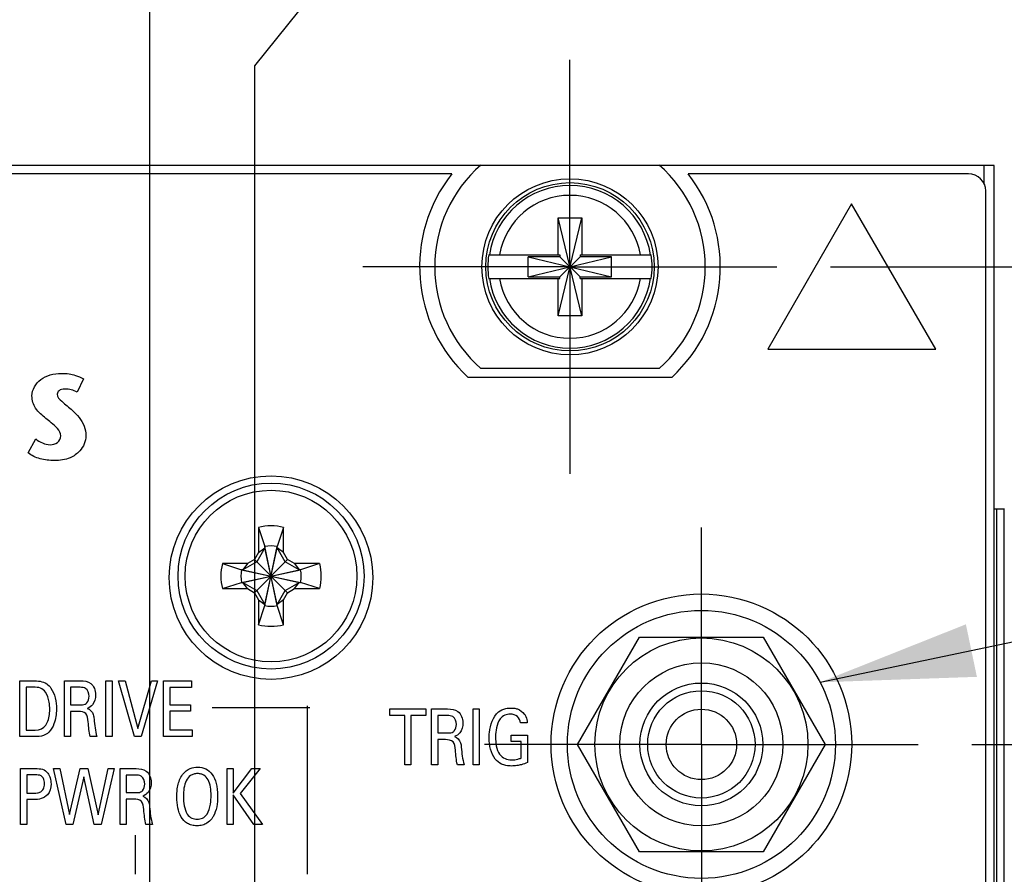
# Model space of a CAD drawing. Header units: inches. Extents: x 0.2 to 16.8, y 0.2 to 10.8.
# Tile 10 of 19: x 7.9 to 9.1, y 7.4 to 8.4. Entities that reach past the tile are written whole.
import ezdxf

# ---------------------------------------------------------------- set-up
doc = ezdxf.new("R2010")
doc.units = ezdxf.units.IN
doc.header["$LTSCALE"] = 0.935
doc.header["$MEASUREMENT"] = 0
doc.linetypes.add('CENTER', pattern=[0.6, 0.375, -0.075, 0.075, -0.075])
doc.layers.get('0').update_dxf_attribs({"linetype": 'CONTINUOUS'})
for name, color, linetype in [('DATUMCURVES', 7, 'CONTINUOUS'), ('DEFAULT_1', 7, 'CENTER'), ('DETAIL', 7, 'CONTINUOUS'), ('DIMENSIONS', 7, 'CONTINUOUS')]:
    doc.layers.add(name, color=color, linetype=linetype)
doc.styles.get("Standard").update_dxf_attribs({"font": 'txt', "width": 0.8})
doc.dimstyles.new('DIMSTYLE_1', dxfattribs={"dimtxt": 0.125, "dimasz": 0.18, "dimexe": 0.18, "dimexo": 0.0625, "dimgap": 0.09, "dimtad": 0, "dimtih": 1, "dimtoh": 1, "dimdec": 3, "dimzin": 4, "dimdsep": 46, "dimtxsty": 'STANDARD', "dimblk": '_FILLED', "dimblk1": '_FILLED', "dimblk2": '_FILLED', "dimcen": 0.09, "dimadec": 0, "dimazin": 0, "dimtp": 0.01, "dimtm": 0.01, "dimtfac": 1, "dimtdec": 3, "dimtofl": 0, "dimtmove": 0, "dimatfit": 3, "dimldrblk": '_FILLED', "dimfxl": 1, "dimtolj": 1, "dimtzin": 4, "dimarcsym": 0})
doc.dimstyles.get("Standard").update_dxf_attribs({"dimtxt": 0.125, "dimasz": 0.18, "dimexe": 0.18, "dimexo": 0.0625, "dimgap": 0.09, "dimtad": 0, "dimtih": 1, "dimtoh": 1, "dimdec": 3, "dimzin": 4, "dimdsep": 46, "dimtxsty": 'STANDARD', "dimblk": '_FILLED', "dimblk1": '_FILLED', "dimblk2": '_FILLED', "dimcen": 0.09, "dimadec": 0, "dimazin": 0, "dimtol": 1, "dimtp": 0.01, "dimtm": 0.01, "dimtfac": 1, "dimtdec": 3, "dimtofl": 0, "dimtmove": 0, "dimatfit": 3, "dimldrblk": '_FILLED', "dimfxl": 1, "dimtolj": 1, "dimtzin": 4, "dimarcsym": 0})

# ---------------------------------------------------------------- blocks, each defined once
blk = doc.blocks.new('*D9')
at = {"layer": 'DIMENSIONS', "color": 2, "linetype": 'CONTINUOUS'}
blk.add_line((9.0497, 7.5431), (10.0024, 7.5431), dxfattribs=at)
at = {"layer": 'DIMENSIONS', "color": 2, "linetype": 'CONTINUOUS', "insert": (10.0649, 7.6056), "char_height": 0.125, "width": 1.425, "attachment_point": 1, "line_spacing_factor": 0.9}
blk.add_mtext('4.269{\\Ftxt.shx;\\W1.000000;\\H0.125000; }[108.43]', dxfattribs=at)
blk = doc.blocks.new('_FILLED')
at = {"color": 0, "linetype": 'BYBLOCK'}
blk.add_solid([(0, 0), (-1, 0.1736), (-1, -0.1736)], dxfattribs=at)
blk = doc.blocks.new('*D10')
at = {"layer": 'DIMENSIONS', "color": 2, "linetype": 'CONTINUOUS'}
blk.add_line((8.8852, 8.0993), (10.0024, 8.0993), dxfattribs=at)
at = {"layer": 'DIMENSIONS', "color": 2, "linetype": 'CONTINUOUS', "insert": (10.0649, 8.1618), "char_height": 0.125, "width": 1.725, "attachment_point": 1, "line_spacing_factor": 0.9}
blk.add_mtext('2X 4.825{\\Ftxt.shx;\\W1.000000;\\H0.125000; }[122.55]', dxfattribs=at)
blk = doc.blocks.new('*D12')
at = {"layer": 'DIMENSIONS', "color": 2, "linetype": 'CONTINUOUS'}
for p, q in [((8.3534, 8.5064), (8.3534, 8.9298)), ((8.2148, 8.3332), (8.3534, 8.5064)), ((8.2148, 7.0846), (8.2148, 8.3332))]:
    blk.add_line(p, q, dxfattribs=at)
at = {"layer": 'DIMENSIONS', "color": 2, "linetype": 'CONTINUOUS', "insert": (8.2909, 8.9923), "char_height": 0.125, "width": 1.125, "attachment_point": 1, "rotation": 90, "line_spacing_factor": 0.9}
blk.add_mtext('.367{\\Ftxt.shx;\\W1.000000;\\H0.125000; }[9.32]', dxfattribs=at)
blk = doc.blocks.new('*D13')
at = {"layer": 'DIMENSIONS', "color": 2, "linetype": 'CONTINUOUS'}
blk.add_line((7.8802, 7.0846), (7.8802, 8.9298), dxfattribs=at)
at = {"layer": 'DIMENSIONS', "color": 2, "linetype": 'CONTINUOUS', "insert": (7.8177, 8.9923), "char_height": 0.125, "width": 1.225, "attachment_point": 1, "rotation": 90, "line_spacing_factor": 0.9}
blk.add_mtext('.701{\\Ftxt.shx;\\W1.000000;\\H0.125000; }[17.82]', dxfattribs=at)
blk = doc.blocks.new('*D14')
at = {"layer": 'DIMENSIONS', "color": 2, "linetype": 'CONTINUOUS'}
blk.add_line((7.5455, 7.0846), (7.5455, 8.9298), dxfattribs=at)
at = {"layer": 'DIMENSIONS', "color": 2, "linetype": 'CONTINUOUS', "insert": (7.483, 8.9923), "char_height": 0.125, "width": 1.325, "attachment_point": 1, "rotation": 90, "line_spacing_factor": 0.9}
blk.add_mtext('1.036{\\Ftxt.shx;\\W1.000000;\\H0.125000; }[26.32]', dxfattribs=at)
blk = doc.blocks.new('*D15')
at = {"layer": 'DIMENSIONS', "color": 2, "linetype": 'CONTINUOUS'}
blk.add_line((7.2109, 7.0846), (7.2109, 8.9298), dxfattribs=at)
at = {"layer": 'DIMENSIONS', "color": 2, "linetype": 'CONTINUOUS', "insert": (7.1484, 8.9923), "char_height": 0.125, "width": 1.325, "attachment_point": 1, "rotation": 90, "line_spacing_factor": 0.9}
blk.add_mtext('1.371{\\Ftxt.shx;\\W1.000000;\\H0.125000; }[34.82]', dxfattribs=at)
blk = doc.blocks.new('*D16')
at = {"layer": 'DIMENSIONS', "color": 2, "linetype": 'CONTINUOUS'}
blk.add_line((6.2298, 6.8323), (6.2298, 8.9298), dxfattribs=at)
at = {"layer": 'DIMENSIONS', "color": 2, "linetype": 'CONTINUOUS', "insert": (6.1673, 8.9923), "char_height": 0.125, "width": 1.325, "attachment_point": 1, "rotation": 90, "line_spacing_factor": 0.9}
blk.add_mtext('2.352{\\Ftxt.shx;\\W1.000000;\\H0.125000; }[59.74]', dxfattribs=at)
blk = doc.blocks.new('*D18')
at = {"layer": 'DIMENSIONS', "color": 2, "linetype": 'CONTINUOUS'}
blk.add_line((8.0927, 6.0923), (8.0927, 8.9326), dxfattribs=at)
at = {"layer": 'DIMENSIONS', "color": 2, "linetype": 'CONTINUOUS', "insert": (8.0302, 8.9951), "char_height": 0.125, "width": 1.225, "attachment_point": 1, "rotation": 90, "line_spacing_factor": 0.9}
blk.add_mtext('.489{\\Ftxt.shx;\\W1.000000;\\H0.125000; }[12.42]', dxfattribs=at)

msp = doc.modelspace()

# ---------------------------------------------------------------- linework, layer by layer
at = {"color": 7, "linetype": 'CONTINUOUS'}
for p, q in [((8.4779, 8.2173), (6.2854, 8.2173)), ((8.4442, 8.2076), (6.3192, 8.2076)), ((8.4779, 8.2178), (8.6854, 8.2178)), ((9.0757, 8.2173), (8.6854, 8.2173)), ((9.0457, 8.2076), (8.7192, 8.2076)), ((9.0637, 8.2173), (9.0637, 8.195)), ((9.0757, 3.0794), (9.0757, 8.2173)), ((9.0657, 4.0913), (9.0657, 8.1876)), ((8.5679, 8.0422), (8.5954, 8.1564)), ((8.5679, 8.1131), (8.5679, 8.1564)), ((8.5954, 8.0422), (8.5679, 8.1564)), ((8.5679, 8.1564), (8.5954, 8.1564)), ((8.5954, 8.1564), (8.5954, 8.1131)), ((8.487, 8.1131), (8.5699, 8.1131)), ((8.5331, 8.0876), (8.5331, 8.111)), ((8.5331, 8.0876), (8.6302, 8.111)), ((8.5699, 8.111), (8.5331, 8.111)), ((8.5331, 8.111), (8.6302, 8.0876)), ((8.5699, 8.1131), (8.5699, 8.111)), ((8.5699, 8.0876), (8.5934, 8.111)), ((8.5934, 8.0876), (8.5699, 8.111)), ((8.5934, 8.1131), (8.5934, 8.111)), ((8.5934, 8.1131), (8.6763, 8.1131)), ((8.6302, 8.111), (8.5934, 8.111)), ((8.6302, 8.0876), (8.6302, 8.111)), ((8.487, 8.0855), (8.5699, 8.0855)), ((8.5331, 8.0876), (8.5699, 8.0876)), ((8.5679, 8.0422), (8.5679, 8.0855)), ((8.5699, 8.0855), (8.5699, 8.0876)), ((8.5934, 8.0855), (8.5934, 8.0876)), ((8.5934, 8.0876), (8.6302, 8.0876)), ((8.5934, 8.0855), (8.6763, 8.0855)), ((8.5954, 8.0855), (8.5954, 8.0422)), ((8.5954, 8.0422), (8.5679, 8.0422)), ((8.6854, 7.9808), (8.4779, 7.9808)), ((8.7002, 7.9705), (8.4632, 7.9705)), ((9.0757, 7.8173), (9.0874, 7.8173)), ((9.0786, 3.8173), (9.0786, 7.8173)), ((9.0872, 3.8173), (9.0872, 7.8173)), ((8.2191, 7.7957), (8.2191, 7.7666)), ((8.2191, 7.7957), (8.2264, 7.7734)), ((8.2482, 7.7957), (8.2409, 7.7734)), ((8.2482, 7.7666), (8.2482, 7.7957)), ((8.2264, 7.772), (8.217, 7.7557)), ((8.2191, 7.7666), (8.2264, 7.772)), ((8.2264, 7.7048), (8.2409, 7.7734)), ((8.2264, 7.7734), (8.2264, 7.772)), ((8.2409, 7.7048), (8.2264, 7.7734)), ((8.2264, 7.7062), (8.2409, 7.772)), ((8.2409, 7.7062), (8.2264, 7.772)), ((8.2409, 7.772), (8.2409, 7.7734)), ((8.2503, 7.7557), (8.2409, 7.772)), ((8.2482, 7.7666), (8.2409, 7.772)), ((8.2191, 7.7666), (8.2144, 7.7584)), ((8.2529, 7.7584), (8.2482, 7.7666)), ((8.2062, 7.7537), (8.177, 7.7537)), ((8.177, 7.7537), (8.1993, 7.7464)), ((8.217, 7.7557), (8.2008, 7.7464)), ((8.2062, 7.7537), (8.2008, 7.7464)), ((8.2144, 7.7584), (8.2062, 7.7537)), ((8.2144, 7.7198), (8.2529, 7.7584)), ((8.2529, 7.7198), (8.2144, 7.7584)), ((8.2665, 7.7464), (8.2503, 7.7557)), ((8.2611, 7.7537), (8.2529, 7.7584)), ((8.2611, 7.7537), (8.2665, 7.7464)), ((8.2903, 7.7537), (8.2611, 7.7537)), ((8.2903, 7.7537), (8.268, 7.7464)), ((8.1993, 7.7318), (8.268, 7.7464)), ((8.2008, 7.7464), (8.1993, 7.7464)), ((8.1993, 7.7464), (8.268, 7.7318)), ((8.2008, 7.7318), (8.2665, 7.7464)), ((8.2008, 7.7464), (8.2665, 7.7318)), ((8.268, 7.7464), (8.2665, 7.7464)), ((8.177, 7.7245), (8.1993, 7.7318)), ((8.1993, 7.7318), (8.2008, 7.7318)), ((8.2062, 7.7245), (8.2008, 7.7318)), ((8.2008, 7.7318), (8.217, 7.7225)), ((8.2503, 7.7225), (8.2665, 7.7318)), ((8.2611, 7.7245), (8.2665, 7.7318)), ((8.2665, 7.7318), (8.268, 7.7318)), ((8.2903, 7.7245), (8.268, 7.7318)), ((8.177, 7.7245), (8.2062, 7.7245)), ((8.2062, 7.7245), (8.2144, 7.7198)), ((8.2144, 7.7198), (8.2191, 7.7116)), ((8.217, 7.7225), (8.2264, 7.7062)), ((8.2409, 7.7062), (8.2503, 7.7225)), ((8.2482, 7.7116), (8.2529, 7.7198)), ((8.2529, 7.7198), (8.2611, 7.7245)), ((8.2611, 7.7245), (8.2903, 7.7245)), ((8.2191, 7.7116), (8.2191, 7.6825)), ((8.2191, 7.7116), (8.2264, 7.7062)), ((8.2191, 7.6825), (8.2264, 7.7048)), ((8.2264, 7.7062), (8.2264, 7.7048)), ((8.2482, 7.7116), (8.2409, 7.7062)), ((8.2409, 7.7048), (8.2409, 7.7062)), ((8.2482, 7.6825), (8.2409, 7.7048)), ((8.2482, 7.6825), (8.2482, 7.7116)), ((8.5903, 7.5431), (8.6625, 7.6681)), ((8.6625, 7.6681), (8.8068, 7.6681)), ((8.8068, 7.6681), (8.879, 7.5431)), ((8.6625, 7.4181), (8.5903, 7.5431)), ((8.879, 7.5431), (8.8068, 7.4181)), ((8.8068, 7.4181), (8.6625, 7.4181))]:
    msp.add_line(p, q, dxfattribs=at)
for centre, radius in [((8.5817, 8.0993), 0.1025), ((8.5817, 8.0993), 0.098), ((8.2337, 7.7373), 0.1185), ((8.2337, 7.7391), 0.1083), ((8.2337, 7.7391), 0.1), ((8.7347, 7.5433), 0.175), ((8.7347, 7.5431), 0.156), ((8.7347, 7.5431), 0.124), ((8.7347, 7.5431), 0.095), ((8.7347, 7.5431), 0.0715), ((8.7347, 7.5431), 0.0625), ((8.7347, 7.5431), 0.041)]:
    msp.add_circle(centre, radius, dxfattribs=at)
for centre, radius, start, end in [((8.5817, 8.0993), 0.175, 141.7868, 227.3792), ((8.5817, 8.0993), 0.1575, 131.203, 228.797), ((8.5817, 8.0993), 0.1575, 311.203, 48.797), ((8.5817, 8.0993), 0.175, 312.6208, 38.2132), ((9.0457, 8.1876), 0.02, 0, 90), ((8.5817, 8.0993), 0.0947, 8.3637, 171.6363), ((8.5817, 8.0993), 0.0832, 9.5336, 170.4664), ((8.5817, 8.0993), 0.0956, 171.7166, 188.2834), ((8.5817, 8.0993), 0.0956, 351.7166, 8.2834), ((8.5817, 8.0993), 0.0947, 188.3637, 351.6363), ((8.5817, 8.0993), 0.0832, 189.5336, 350.4664), ((8.2337, 7.7391), 0.0585, 75.5723, 104.4277), ((8.2337, 7.7391), 0.0351, 78.0164, 101.9836), ((8.2337, 7.7391), 0.0585, 165.5723, 194.4277), ((8.2337, 7.7391), 0.0585, 345.5723, 14.4277), ((8.2337, 7.7391), 0.0351, 168.0164, 191.9836), ((8.2337, 7.7391), 0.0351, 348.0164, 11.9836), ((8.2337, 7.7391), 0.0351, 258.0164, 281.9836), ((8.2337, 7.7391), 0.0585, 255.5723, 284.4277)]:
    msp.add_arc(centre, radius, start, end, dxfattribs=at)
at = {"layer": 'DATUMCURVES', "color": 40, "linetype": 'CONTINUOUS'}
for p, q in [((8.9096, 8.1728), (8.8119, 8.0033)), ((9.0075, 8.0033), (8.9096, 8.1728)), ((8.8119, 8.0033), (9.0075, 8.0033)), ((8.0154, 7.9687), (8.0079, 7.9532)), ((7.9508, 7.8827), (7.9597, 7.8989)), ((7.9413, 7.5522), (7.9413, 7.6172)), ((7.9413, 7.6172), (7.9564, 7.6172)), ((7.9932, 7.5522), (7.9932, 7.6172)), ((7.9932, 7.6172), (8.0118, 7.6172)), ((8.0414, 7.5522), (8.0414, 7.6172)), ((8.0414, 7.6172), (8.0486, 7.6172)), ((8.0486, 7.6172), (8.0486, 7.5522)), ((8.0746, 7.5522), (8.056, 7.6172)), ((8.056, 7.6172), (8.064, 7.6172)), ((8.064, 7.6172), (8.0788, 7.5616)), ((8.0788, 7.5616), (8.0944, 7.6172)), ((8.1017, 7.6172), (8.0825, 7.5522)), ((8.0944, 7.6172), (8.1017, 7.6172)), ((8.1085, 7.5522), (8.1085, 7.6172)), ((8.1085, 7.6172), (8.1412, 7.6172)), ((8.1412, 7.6172), (8.1412, 7.6095)), ((7.9486, 7.6097), (7.9486, 7.5596)), ((7.9572, 7.6097), (7.9486, 7.6097)), ((8.0002, 7.6096), (8.0002, 7.5892)), ((8.0116, 7.6096), (8.0002, 7.6096)), ((8.1157, 7.6095), (8.1157, 7.5893)), ((8.1412, 7.6095), (8.1157, 7.6095)), ((8.0002, 7.5892), (8.0116, 7.5892)), ((8.1157, 7.5893), (8.14, 7.5893)), ((8.14, 7.5893), (8.14, 7.5817)), ((8.0003, 7.5815), (8.0003, 7.5522)), ((8.0094, 7.5815), (8.0003, 7.5815)), ((8.1157, 7.5817), (8.1157, 7.5601)), ((8.14, 7.5817), (8.1157, 7.5817)), ((8.279, 7.5858), (8.1651, 7.5858)), ((8.2756, 7.5879), (8.2756, 7.3918)), ((8.372, 7.5767), (8.372, 7.5844)), ((8.372, 7.5844), (8.414, 7.5844)), ((8.414, 7.5844), (8.414, 7.5767)), ((8.4207, 7.5194), (8.4207, 7.5844)), ((8.4207, 7.5844), (8.4393, 7.5844)), ((8.4689, 7.5194), (8.4689, 7.5844)), ((8.4689, 7.5844), (8.4761, 7.5844)), ((8.4761, 7.5844), (8.4761, 7.5194)), ((8.3895, 7.5767), (8.372, 7.5767)), ((8.3895, 7.5194), (8.3895, 7.5767)), ((8.3966, 7.5767), (8.3966, 7.5194)), ((8.414, 7.5767), (8.3966, 7.5767)), ((8.4277, 7.5768), (8.4277, 7.5564)), ((8.4391, 7.5768), (8.4277, 7.5768)), ((8.532, 7.5682), (8.5241, 7.5682)), ((7.9486, 7.5596), (7.9556, 7.5596)), ((8.1157, 7.5601), (8.1417, 7.5601)), ((8.1417, 7.5601), (8.1417, 7.5522)), ((8.4277, 7.5564), (8.4391, 7.5564)), ((7.956, 7.5522), (7.9413, 7.5522)), ((8.0003, 7.5522), (7.9932, 7.5522)), ((8.0309, 7.5522), (8.0232, 7.5522)), ((8.0486, 7.5522), (8.0414, 7.5522)), ((8.0825, 7.5522), (8.0746, 7.5522)), ((8.1417, 7.5522), (8.1085, 7.5522)), ((8.4278, 7.5487), (8.4278, 7.5194)), ((8.4369, 7.5487), (8.4278, 7.5487)), ((8.5131, 7.5465), (8.5131, 7.554)), ((8.5131, 7.554), (8.5322, 7.554)), ((8.525, 7.5465), (8.5131, 7.5465)), ((8.525, 7.5272), (8.525, 7.5465)), ((8.5322, 7.554), (8.5322, 7.5219)), ((7.9421, 7.4499), (7.9421, 7.5149)), ((7.9421, 7.5149), (7.9595, 7.5149)), ((7.9951, 7.4499), (7.9803, 7.5149)), ((7.9803, 7.5149), (7.988, 7.5149)), ((7.988, 7.5149), (7.9992, 7.4614)), ((7.9992, 7.4614), (8.0116, 7.5149)), ((8.0116, 7.5149), (8.0206, 7.5149)), ((8.0206, 7.5149), (8.0323, 7.461)), ((8.0323, 7.461), (8.0441, 7.5149)), ((8.0512, 7.5149), (8.0358, 7.4499)), ((8.0441, 7.5149), (8.0512, 7.5149)), ((8.0579, 7.4499), (8.0579, 7.5149)), ((8.0579, 7.5149), (8.0765, 7.5149)), ((8.1825, 7.4499), (8.1825, 7.5149)), ((8.1825, 7.5149), (8.1896, 7.5149)), ((8.1896, 7.4865), (8.2113, 7.5149)), ((8.1896, 7.5149), (8.1896, 7.4865)), ((8.2212, 7.5149), (8.1979, 7.4859)), ((8.2113, 7.5149), (8.2212, 7.5149)), ((8.3966, 7.5194), (8.3895, 7.5194)), ((8.4278, 7.5194), (8.4207, 7.5194)), ((8.4584, 7.5194), (8.4507, 7.5194)), ((8.4761, 7.5194), (8.4689, 7.5194)), ((7.9493, 7.5076), (7.9493, 7.4864)), ((7.9594, 7.5076), (7.9493, 7.5076)), ((8.0157, 7.5055), (8.0028, 7.4499)), ((8.0278, 7.4499), (8.0157, 7.5055)), ((8.0649, 7.5074), (8.0649, 7.4869)), ((8.0763, 7.5074), (8.0649, 7.5074)), ((7.9493, 7.4864), (7.9578, 7.4864)), ((8.0649, 7.4869), (8.0763, 7.4869)), ((8.1979, 7.4859), (8.2237, 7.4499)), ((7.9493, 7.4788), (7.9493, 7.4499)), ((7.9577, 7.4788), (7.9493, 7.4788)), ((8.065, 7.4793), (8.065, 7.4499)), ((8.0741, 7.4793), (8.065, 7.4793)), ((8.1896, 7.4844), (8.1896, 7.4499)), ((8.2136, 7.4499), (8.1896, 7.4844)), ((7.9493, 7.4499), (7.9421, 7.4499)), ((8.0028, 7.4499), (7.9951, 7.4499)), ((8.0358, 7.4499), (8.0278, 7.4499)), ((8.065, 7.4499), (8.0579, 7.4499)), ((8.0956, 7.4499), (8.0879, 7.4499)), ((8.1896, 7.4499), (8.1825, 7.4499)), ((8.2237, 7.4499), (8.2136, 7.4499)), ((8.0757, 7.4375), (8.0757, 7.392))]:
    msp.add_line(p, q, dxfattribs=at)
for points, knots in [([(7.9554, 7.9489), (7.9554, 7.9561), (7.9623, 7.9675), (7.9768, 7.974), (7.9883, 7.9756), (7.9982, 7.9748), (8.0069, 7.9727), (8.0125, 7.9705), (8.0154, 7.9687)], [0, 0, 0, 0, 0.292855, 0.457877, 0.6381, 0.757535, 0.861095, 1, 1, 1, 1]), ([(8.0079, 7.9532), (8.0058, 7.9545), (8.001, 7.9563), (7.9939, 7.9572), (7.9869, 7.9563), (7.9831, 7.949), (7.9922, 7.9405), (7.9985, 7.9358), (8.0025, 7.932)], [0, 0, 0, 0, 0.136231, 0.285223, 0.413501, 0.503809, 0.688461, 1, 1, 1, 1]), ([(7.9717, 7.9226), (7.9674, 7.9264), (7.9587, 7.9329), (7.9554, 7.9439), (7.9554, 7.9489)], [0, 0, 0, 0, 0.531723, 1, 1, 1, 1]), ([(7.9889, 7.9023), (7.9889, 7.9087), (7.9803, 7.9156), (7.9736, 7.9209), (7.9717, 7.9226)], [0, 0, 0, 0, 0.712504, 1, 1, 1, 1]), ([(8.0025, 7.932), (8.0053, 7.9295), (8.0134, 7.9217), (8.0182, 7.9102), (8.0182, 7.9026)], [0, 0, 0, 0, 0.330985, 1, 1, 1, 1]), ([(8.0182, 7.9026), (8.0182, 7.8962), (8.0133, 7.8851), (7.9988, 7.8752), (7.9849, 7.8733), (7.9731, 7.874), (7.9624, 7.876), (7.9548, 7.8794), (7.9508, 7.8827)], [0, 0, 0, 0, 0.228072, 0.391404, 0.611211, 0.71355, 0.813506, 1, 1, 1, 1]), ([(7.9597, 7.8989), (7.9645, 7.8952), (7.9732, 7.8907), (7.9857, 7.8933), (7.9889, 7.8994), (7.9889, 7.9023)], [0, 0, 0, 0, 0.50984, 0.753567, 1, 1, 1, 1]), ([(7.9564, 7.6172), (7.962, 7.6172), (7.9706, 7.6166), (7.9761, 7.6106), (7.9774, 7.6087)], [0, 0, 0, 0, 0.709714, 1, 1, 1, 1]), ([(8.0118, 7.6172), (8.0159, 7.6172), (8.0259, 7.6158), (8.031, 7.6016), (8.0277, 7.5899), (8.0221, 7.5859), (8.0197, 7.5851)], [0, 0, 0, 0, 0.266504, 0.578089, 0.839235, 1, 1, 1, 1]), ([(7.9774, 7.6087), (7.9797, 7.6053), (7.983, 7.5971), (7.9844, 7.5828), (7.9825, 7.5688), (7.9763, 7.5571), (7.9664, 7.5519), (7.9595, 7.5522), (7.956, 7.5522)], [0, 0, 0, 0, 0.167623, 0.344496, 0.577129, 0.726981, 0.858533, 1, 1, 1, 1]), ([(7.9761, 7.5838), (7.9761, 7.5866), (7.9755, 7.5936), (7.9729, 7.6032), (7.9653, 7.6095), (7.9599, 7.6097), (7.9572, 7.6097)], [0, 0, 0, 0, 0.233462, 0.576285, 0.77758, 1, 1, 1, 1]), ([(8.0219, 7.5991), (8.0219, 7.6025), (8.0198, 7.6091), (8.0137, 7.6096), (8.0116, 7.6096)], [0, 0, 0, 0, 0.611542, 1, 1, 1, 1]), ([(8.0116, 7.5892), (8.0119, 7.5892), (8.0143, 7.5892), (8.0168, 7.5895), (8.0184, 7.5906)], [0, 0, 0, 0, 0.161477, 1, 1, 1, 1]), ([(8.0184, 7.5906), (8.0188, 7.5909), (8.0211, 7.593), (8.0219, 7.5964), (8.0219, 7.5991)], [0, 0, 0, 0, 0.139882, 1, 1, 1, 1]), ([(7.9692, 7.5632), (7.9708, 7.5647), (7.9752, 7.5709), (7.9761, 7.5786), (7.9761, 7.5838)], [0, 0, 0, 0, 0.296417, 1, 1, 1, 1]), ([(8.0232, 7.5522), (8.0224, 7.5549), (8.0217, 7.5608), (8.0207, 7.5694), (8.0201, 7.5803), (8.0124, 7.5815), (8.0094, 7.5815)], [0, 0, 0, 0, 0.233199, 0.477576, 0.752671, 1, 1, 1, 1]), ([(8.0197, 7.5851), (8.0229, 7.5841), (8.0271, 7.5795), (8.0275, 7.5743), (8.0276, 7.5726)], [0, 0, 0, 0, 0.6623, 1, 1, 1, 1]), ([(8.4393, 7.5844), (8.4434, 7.5844), (8.4534, 7.583), (8.4585, 7.5688), (8.4553, 7.5571), (8.4496, 7.5531), (8.4472, 7.5523)], [0, 0, 0, 0, 0.266498, 0.578117, 0.839238, 1, 1, 1, 1]), ([(8.4875, 7.5508), (8.4875, 7.5529), (8.4881, 7.5636), (8.492, 7.5753), (8.4987, 7.5809)], [0, 0, 0, 0, 0.193632, 1, 1, 1, 1]), ([(8.5124, 7.5784), (8.5101, 7.5784), (8.5055, 7.5777), (8.499, 7.572), (8.4958, 7.5627), (8.4951, 7.5555), (8.4951, 7.552)], [0, 0, 0, 0, 0.19308, 0.379723, 0.70399, 1, 1, 1, 1]), ([(8.4987, 7.5809), (8.501, 7.5828), (8.5051, 7.5846), (8.5102, 7.5854), (8.5134, 7.5855), (8.5168, 7.5854), (8.5225, 7.5841), (8.5265, 7.5811), (8.5285, 7.5785)], [0, 0, 0, 0, 0.276884, 0.389861, 0.470585, 0.575353, 0.698068, 1, 1, 1, 1]), ([(8.5241, 7.5682), (8.5238, 7.5709), (8.5214, 7.5767), (8.5153, 7.5784), (8.5124, 7.5784)], [0, 0, 0, 0, 0.483701, 1, 1, 1, 1]), ([(8.5285, 7.5785), (8.5292, 7.5776), (8.5312, 7.5745), (8.5318, 7.5707), (8.532, 7.5682)], [0, 0, 0, 0, 0.315903, 1, 1, 1, 1]), ([(8.4495, 7.5663), (8.4495, 7.5697), (8.4473, 7.5763), (8.4412, 7.5768), (8.4391, 7.5768)], [0, 0, 0, 0, 0.611781, 1, 1, 1, 1]), ([(8.4459, 7.5578), (8.4463, 7.5581), (8.4486, 7.5602), (8.4495, 7.5636), (8.4495, 7.5663)], [0, 0, 0, 0, 0.139812, 1, 1, 1, 1]), ([(8.4391, 7.5564), (8.4395, 7.5564), (8.4418, 7.5565), (8.4443, 7.5567), (8.4459, 7.5578)], [0, 0, 0, 0, 0.160536, 1, 1, 1, 1]), ([(8.4507, 7.5194), (8.4499, 7.5221), (8.4492, 7.528), (8.4482, 7.5366), (8.4476, 7.5475), (8.4399, 7.5487), (8.4369, 7.5487)], [0, 0, 0, 0, 0.233242, 0.477637, 0.752781, 1, 1, 1, 1]), ([(8.4472, 7.5523), (8.4505, 7.5513), (8.4546, 7.5467), (8.455, 7.5416), (8.4552, 7.5398)], [0, 0, 0, 0, 0.662184, 1, 1, 1, 1]), ([(8.5322, 7.5219), (8.5299, 7.5209), (8.5259, 7.5195), (8.5196, 7.5182), (8.5136, 7.5178), (8.5075, 7.5182), (8.5007, 7.5204), (8.4934, 7.5264), (8.4885, 7.5375), (8.4875, 7.5463), (8.4875, 7.5508)], [0, 0, 0, 0, 0.11265, 0.193138, 0.286749, 0.384683, 0.466676, 0.606219, 0.79669, 1, 1, 1, 1]), ([(8.4951, 7.552), (8.4951, 7.545), (8.4958, 7.5342), (8.5057, 7.5258), (8.5136, 7.5248), (8.52, 7.5255), (8.5237, 7.5267), (8.525, 7.5272)], [0, 0, 0, 0, 0.43493, 0.600787, 0.760757, 0.911818, 1, 1, 1, 1]), ([(7.9595, 7.5149), (7.9622, 7.5149), (7.9677, 7.5151), (7.974, 7.5103), (7.977, 7.5039), (7.9781, 7.4951), (7.9749, 7.4816), (7.9632, 7.4788), (7.9577, 7.4788)], [0, 0, 0, 0, 0.138775, 0.265454, 0.374066, 0.491682, 0.717671, 1, 1, 1, 1]), ([(8.0765, 7.5149), (8.0806, 7.5149), (8.0906, 7.5136), (8.0957, 7.4993), (8.0925, 7.4877), (8.0868, 7.4837), (8.0844, 7.4829)], [0, 0, 0, 0, 0.266584, 0.57823, 0.839426, 1, 1, 1, 1]), ([(8.1307, 7.5079), (8.1334, 7.5116), (8.1397, 7.5159), (8.1498, 7.5172), (8.1581, 7.5152), (8.1657, 7.5088), (8.1704, 7.4984), (8.172, 7.4845), (8.1709, 7.47), (8.1679, 7.4613), (8.1653, 7.4573), (8.1646, 7.4565)], [0, 0, 0, 0, 0.093866, 0.187733, 0.327723, 0.467712, 0.607702, 0.747692, 0.857391, 0.96709, 1, 1, 1, 1]), ([(8.1639, 7.4832), (8.1639, 7.4905), (8.1625, 7.5003), (8.1568, 7.5068), (8.1524, 7.5087), (8.148, 7.5093), (8.1435, 7.5087), (8.1387, 7.5064), (8.1345, 7.5012), (8.132, 7.4925), (8.1316, 7.4859), (8.1316, 7.4825)], [0, 0, 0, 0, 0.237166, 0.355748, 0.41504, 0.474331, 0.54004, 0.605748, 0.737166, 0.868583, 1, 1, 1, 1]), ([(7.9578, 7.4864), (7.9591, 7.4864), (7.9618, 7.4865), (7.9659, 7.4876), (7.9687, 7.4907), (7.9697, 7.4942), (7.97, 7.4974), (7.9697, 7.5006), (7.9688, 7.5039), (7.9663, 7.5066), (7.9627, 7.5076), (7.9604, 7.5076), (7.9594, 7.5076)], [0, 0, 0, 0, 0.108742, 0.223992, 0.349105, 0.428161, 0.527109, 0.621218, 0.695271, 0.80904, 0.909929, 1, 1, 1, 1]), ([(8.0867, 7.4968), (8.0867, 7.5002), (8.0845, 7.5069), (8.0784, 7.5074), (8.0763, 7.5074)], [0, 0, 0, 0, 0.611542, 1, 1, 1, 1]), ([(8.0831, 7.4884), (8.0835, 7.4886), (8.0858, 7.4907), (8.0867, 7.4942), (8.0867, 7.4968)], [0, 0, 0, 0, 0.139838, 1, 1, 1, 1]), ([(8.1646, 7.4565), (8.1631, 7.4544), (8.1599, 7.4515), (8.1541, 7.4489), (8.1476, 7.4481), (8.1412, 7.4489), (8.1345, 7.4516), (8.1285, 7.4579), (8.1247, 7.469), (8.1239, 7.4791), (8.1241, 7.4879), (8.1253, 7.4972), (8.1279, 7.5041), (8.1307, 7.5079)], [0, 0, 0, 0, 0.098479, 0.168822, 0.239164, 0.306417, 0.373669, 0.508174, 0.642679, 0.777184, 0.832888, 0.888592, 1, 1, 1, 1]), ([(8.0763, 7.4869), (8.0767, 7.4869), (8.079, 7.487), (8.0815, 7.4872), (8.0831, 7.4884)], [0, 0, 0, 0, 0.161643, 1, 1, 1, 1]), ([(8.0879, 7.4499), (8.0872, 7.4526), (8.0864, 7.4585), (8.0854, 7.4672), (8.0848, 7.4781), (8.0771, 7.4793), (8.0741, 7.4793)], [0, 0, 0, 0, 0.233169, 0.477536, 0.752545, 1, 1, 1, 1]), ([(8.0844, 7.4829), (8.0877, 7.4818), (8.0918, 7.4772), (8.0922, 7.4721), (8.0923, 7.4704)], [0, 0, 0, 0, 0.662112, 1, 1, 1, 1]), ([(8.1362, 7.462), (8.1391, 7.4574), (8.1458, 7.4554), (8.154, 7.4567), (8.1605, 7.4621), (8.1637, 7.4737), (8.1639, 7.4809), (8.1639, 7.4832)], [0, 0, 0, 0, 0.28358, 0.430995, 0.578411, 0.789205, 1, 1, 1, 1])]:
    msp.add_open_spline(points, degree=3, knots=knots, dxfattribs=at)
for points in [[(8.0276, 7.5726), (8.0283, 7.5657), (8.029, 7.5588), (8.0309, 7.5522)], [(7.9556, 7.5596), (7.9603, 7.5596), (7.9658, 7.5599), (7.9692, 7.5632)], [(8.4552, 7.5398), (8.4558, 7.5329), (8.4565, 7.526), (8.4584, 7.5194)], [(8.1316, 7.4825), (8.1316, 7.4789), (8.1321, 7.4715), (8.1344, 7.4648), (8.1362, 7.462)], [(8.0923, 7.4704), (8.093, 7.4635), (8.0937, 7.4566), (8.0956, 7.4499)]]:
    msp.add_open_spline(points, degree=3, dxfattribs=at)
at = {"layer": 'DEFAULT_1', "color": 7, "linetype": 'CENTER'}
for p, q in [((8.5817, 8.0993), (8.5817, 8.3403)), ((8.5817, 8.0993), (8.3407, 8.0993)), ((8.5817, 8.0993), (8.5817, 7.8583)), ((8.5817, 8.0993), (8.8227, 8.0993)), ((8.7347, 7.5431), (8.7347, 7.7956)), ((8.7347, 7.5431), (8.4822, 7.5431)), ((8.7347, 7.5431), (8.7347, 7.2906)), ((8.7347, 7.5431), (8.9872, 7.5431))]:
    msp.add_line(p, q, dxfattribs=at)

# ---------------------------------------------------------------- dimensions: what is measured, and where the dimension line sits
at = {"layer": 'DIMENSIONS', "color": 2, "linetype": 'CONTINUOUS'}
for feature_location, offset, dtype, origin, picture, middle in [((6.2298, 6.8323), (0, 2.0975), 1, (8.5817, 6.7698), '*D16', (6.2298, 9.6548)), ((7.2109, 7.0846), (0, 1.8452), 1, (8.5817, 7.0221), '*D15', (7.2109, 9.6548)), ((7.5455, 7.0846), (0, 1.8452), 1, (8.5817, 7.0221), '*D14', (7.5455, 9.6548)), ((7.88019, 7.08464), (0, 1.8452), 1, (8.58165, 7.02214), '*D13', (7.88019, 9.60484)), ((8.0927, 6.0923), (0, 2.8403), 1, (8.5817, 6.3966), '*D18', (8.0927, 9.6076)), ((8.2148402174, 7.0846435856), (0.1385713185, 1.8451959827), 0, (8.581651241, 7.0221435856), '*D12', (8.3534115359, 9.5548395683)), ((9.0497, 7.5431), (0.9527, 0), 0, (8.9872, 3.2744), '*D9', (10.7774, 7.5431))]:
    dim = msp.add_ordinate_dim(feature_location=feature_location, offset=offset, dtype=dtype, origin=origin, dimstyle='DIMSTYLE_1', dxfattribs=at)
    dim.commit()
    dim.dimension.update_dxf_attribs({"geometry": picture, "text_midpoint": middle})
dim = msp.add_ordinate_dim(feature_location=(8.8852, 8.0993), offset=(1.1172, 0), dtype=0, origin=(8.8227, 3.2744), text='2X <>', dimstyle='DIMSTYLE_1', dxfattribs=at)
dim.commit()
dim.dimension.update_dxf_attribs({"geometry": '*D10', "text_midpoint": (10.9274, 8.0993)})

# ---------------------------------------------------------------- leaders
at = {"layer": 'DETAIL', "color": 2, "linetype": 'CONTINUOUS'}
msp.add_leader([(8.8729, 7.6154), (9.9697, 7.8455), (10.1497, 7.8455)], dimstyle='STANDARD', override={"dimtad": 0}, dxfattribs=at)

doc.saveas('drawing.dxf')
